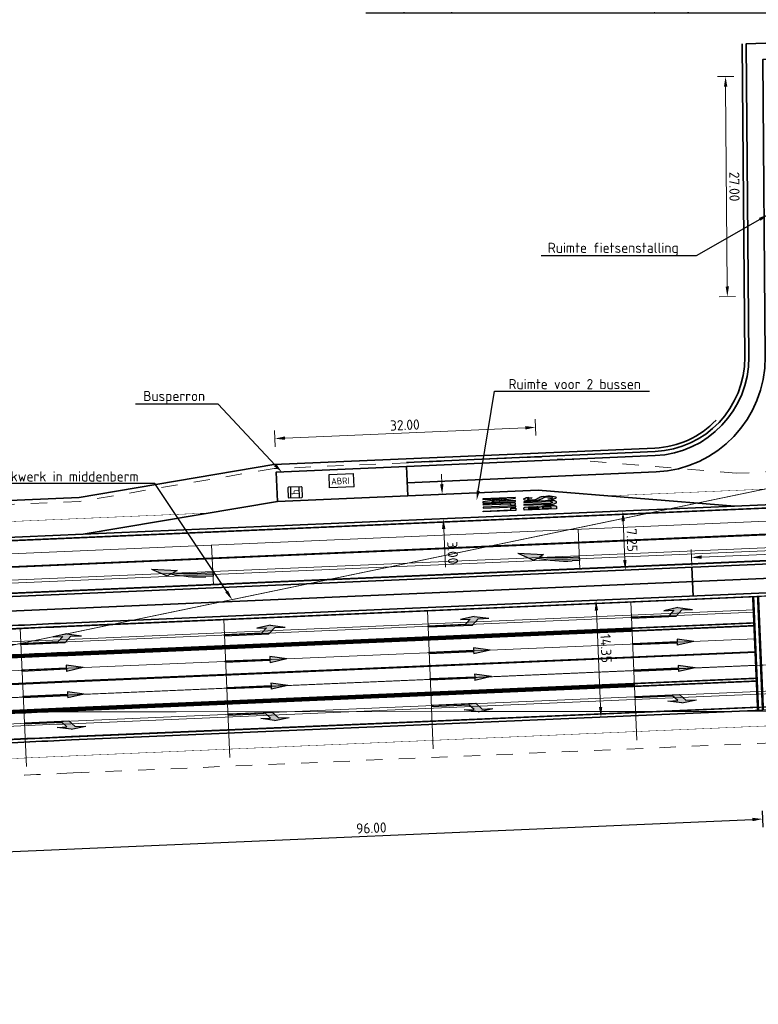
# Model space of a CAD drawing. Header units: metres. Extents: x 170926 to 172327, y 405849 to 407908.
# Tile 5 of 19: x 171292 to 171383, y 406568 to 406689. Entities that reach past the tile are written whole.
import ezdxf
from ezdxf import colors
from ezdxf.entities.mleader import LeaderData, LeaderLine
from ezdxf.enums import TextEntityAlignment as Align
from ezdxf.math import Vec2, Vec3

# ---------------------------------------------------------------- set-up
doc = ezdxf.new("R2010")
doc.units = ezdxf.units.M
for name, pattern in [('VW-1-3_STREEP', [4, 1, -3]), ('VW-3-3_STREEP', [6, 3, -3]), ('VW-3-9_STREEP', [12, 3, -9]), ('XX-HIDDEN', [4, 2, -2])]:
    doc.linetypes.add(name, pattern=pattern)
doc.layers.get('Defpoints').update_dxf_attribs({"color": 211, "lineweight": 25})
for name, color, linetype, lineweight in [('N-WE-GR-HAAG-G', 90, 'GR-HAAG1', 35), ('N-WE-IE-MEUBILAIR_WEGMEUBILAIR-S-500', 7, 'Continuous', 25), ('N-WE-IE-TERREINAFSCHEIDING_KUNSTMATIG_RASTERHEKWERK-G', 20, 'IE-TERREINAFSCHEIDING-KUNSTMATIG-OPEN', 35), ('N-WE-KW-KUNSTWERK_GELUIDSWERING-G', 7, 'KW-SCHERM', 35), ('N-WE-VH-KANTVERHARDING-G', 210, 'Continuous', 35), ('N-WE-VH-VERHARDING_HALFVERHARDING-G', 34, 'XX-HIDDEN', 35), ('N-WE-VW-HALTEPAAL-S-500', 7, 'Continuous', 25), ('N-WE-VW-MARKERING_DWARS_STOPSTREEP_030-G', 7, 'Continuous', 25), ('N-WE-VW-MARKERING_LANGS_STREEP_13_015-G', 7, 'VW-1-3_STREEP', 13), ('N-WE-VW-MARKERING_LANGS_STREEP_13_45-G', 7, 'VW-1-3_STREEP', 50), ('N-WE-VW-MARKERING_LANGS_STREEP_33_15-G', 7, 'VW-3-3_STREEP', 13), ('N-WE-VW-MARKERING_LANGS_STREEP_39_15-G', 7, 'VW-3-9_STREEP', 13), ('N-WE-VW-MARKERING_LANGS_STREEP_DOORGETROKKEN_15-G', 7, 'Continuous', 13), ('N-WE-VW-MARKERING_PIJL-S-500', 7, 'Continuous', 25), ('N-WE-VW-MARKERING_SYMBOOL-S-500', 7, 'Continuous', 25), ('N-WE-VW-OPRIJZICHT-G', 10, 'XX-HIDDEN', 13), ('X-XX-AL-M-500', 7, 'Continuous', 18), ('X-XX-AL-T25-500', 7, 'Continuous', 25)]:
    doc.layers.add(name, color=color, linetype=linetype, lineweight=lineweight)
doc.layers.add('N-WE-VW-OBSTAKELVRIJEZONE-G', color=140, linetype='XX-HIDDEN', lineweight=18, plot=False)
doc.layers.add('X-XX-AL-HULPLIJN-G', color=7, linetype='Continuous', lineweight=18, plot=False)
doc.styles.add('NLCS-ISO', font='NLCS-ISO.ttf')
doc.styles.add('NLCS-ISO-M500-T25', font='NLCS-ISO.ttf', dxfattribs={"height": 1.25})
doc.linetypes.add('GR-HAAG1', pattern='A,6,[176,NLCS.shx,S=0.125,R=0,X=0,Y=0],-2', length=8)
doc.linetypes.add('IE-TERREINAFSCHEIDING-KUNSTMATIG-OPEN', pattern='A,7,-1.5,[67,NLCS.shx,S=0.75,R=0,X=0,Y=0],-1.5', length=10)
doc.linetypes.add('KW-SCHERM', pattern='A,8,-2,[18,Afdeling.shx,S=1,R=0,X=0,Y=0],-2', length=12)
doc.dimstyles.new('NLCS-M500-T25-PIJL_L2_H1', dxfattribs={"dimscale": 0.5, "dimtxt": 2.5, "dimasz": 2.5, "dimexe": 2, "dimexo": 2, "dimgap": 0.7, "dimtad": 1, "dimzin": 0, "dimdsep": 46, "dimtxsty": 'NLCS-ISO-M500-T25', "dimcen": 0, "dimdle": 2, "dimclrd": 256, "dimclre": 256, "dimclrt": 256, "dimadec": 1, "dimazin": 0, "dimtfac": 1, "dimtdec": 3, "dimtofl": 0, "dimtmove": 0, "dimatfit": 3, "dimfxl": 2, "dimfxlon": 1, "dimtfillclr": 256, "dimtolj": 1, "dimtzin": 0, "dimlwd": -1, "dimlwe": -1, "dimarcsym": 0})

# ---------------------------------------------------------------- blocks, each defined once
blk = doc.blocks.new('*D1802')
at = {"layer": 'Defpoints', "transparency": 16777216}
for p, q in [((171383.09, 406592.05), (171383.17, 406590.06)), ((171288.47, 406586.97), (171381.88, 406591)), ((171287.18, 406587.92), (171287.26, 406585.92))]:
    blk.add_line(p, q, dxfattribs=at)
at = {"layer": 'Defpoints', "color": 0, "transparency": 16777216}
for p in [(171382.55, 406604.39), (171286.64, 406600.25), (171383.13, 406591.06)]:
    blk.add_point(p, dxfattribs=at)
at = {"layer": 'Defpoints', "transparency": 16777216}
for points in [[(171381.87, 406591.21), (171381.89, 406590.79), (171383.13, 406591.06)], [(171288.46, 406587.18), (171288.48, 406586.77), (171287.22, 406586.92)]]:
    blk.add_solid(points, dxfattribs=at)
at = {"layer": 'Defpoints', "transparency": 16777216, "insert": (171335.13, 406589.96), "char_height": 1.25, "attachment_point": 5, "rotation": 2.4692, "style": 'NLCS-ISO-M500-T25'}
blk.add_mtext('\\A1;96.00', dxfattribs=at)
blk = doc.blocks.new('*D1800')
at = {"layer": 'Defpoints', "color": 0, "transparency": 16777216}
for p in [(171355.26, 406639.11), (171355.6, 406631.4), (171323.63, 406630.02)]:
    blk.add_point(p, dxfattribs=at)
at = {"layer": 'X-XX-AL-M-500', "transparency": 16777216}
for p, q in [((171355.31, 406638.11), (171355.22, 406640.11)), ((171324.54, 406637.79), (171354.02, 406639.06)), ((171323.34, 406636.74), (171323.25, 406638.73))]:
    blk.add_line(p, q, dxfattribs=at)
for points in [[(171354.01, 406639.27), (171354.02, 406638.85), (171355.26, 406639.11)], [(171324.53, 406638), (171324.55, 406637.58), (171323.29, 406637.73)]]:
    blk.add_solid(points, dxfattribs=at)
at = {"layer": 'X-XX-AL-M-500', "transparency": 16777216, "insert": (171339.24, 406639.4), "char_height": 1.25, "attachment_point": 5, "rotation": 2.4689, "style": 'NLCS-ISO-M500-T25'}
blk.add_mtext('\\A1;32.00', dxfattribs=at)
blk = doc.blocks.new('SVW-HALTEPAAL-SO')
for p, q in [((-1.29, 1.06), (1.29, 1.06)), ((-1.29, -1.06), (1.29, -1.06))]:
    blk.add_line(p, q)
blk.add_lwpolyline([(-1.09, -1.76), (1.09, -1.76, 0.414214), (1.29, -1.56), (1.29, 1.56, 0.414214), (1.09, 1.76), (-1.09, 1.76, 0.414214), (-1.29, 1.56), (-1.29, -1.56, 0.414214)], format="xyb", close=True)
at = {"lineweight": 18, "style": 'NLCS-ISO'}
blk.add_text('h', height=1.8, dxfattribs=at).set_placement((0.02, 0.01), align=Align.MIDDLE_CENTER)
blk = doc.blocks.new('*D1796')
at = {"layer": 'Defpoints', "color": 0, "transparency": 16777216}
for p in [(171401.6, 406582.81), (171301.87, 406575.5)]:
    blk.add_point(p, dxfattribs=at)
at = {"layer": 'X-XX-AL-M-500', "transparency": 16777216}
blk.add_line((171392.3, 406582.13), (171400.36, 406582.72), dxfattribs=at)
blk.add_solid([(171400.34, 406582.93), (171400.37, 406582.51), (171401.6, 406582.81)], dxfattribs=at)
at = {"layer": 'X-XX-AL-M-500', "transparency": 16777216, "insert": (171395.64, 406583.35), "char_height": 1.25, "attachment_point": 5, "rotation": 4.1933, "style": 'NLCS-ISO-M500-T25'}
blk.add_mtext('\\A1;R=100.00', dxfattribs=at)
blk = doc.blocks.new('*D1793')
at = {"layer": 'Defpoints', "color": 0, "transparency": 16777216}
for p in [(171383.16, 406682.18), (171378.8, 406655.15), (171383.38, 406655.18)]:
    blk.add_point(p, dxfattribs=at)
at = {"layer": 'X-XX-AL-M-500', "transparency": 16777216}
for p, q in [((171379.58, 406682.15), (171377.58, 406682.14)), ((171378.59, 406680.9), (171378.79, 406656.4)), ((171379.8, 406655.15), (171377.8, 406655.14))]:
    blk.add_line(p, q, dxfattribs=at)
for points in [[(171378.8, 406680.9), (171378.38, 406680.89), (171378.58, 406682.15)], [(171379, 406656.4), (171378.59, 406656.39), (171378.8, 406655.15)]]:
    blk.add_solid(points, dxfattribs=at)
at = {"layer": 'X-XX-AL-M-500', "transparency": 16777216, "insert": (171379.67, 406668.65), "char_height": 1.25, "attachment_point": 5, "rotation": 270.4694, "style": 'NLCS-ISO-M500-T25'}
blk.add_mtext('\\A1;27.00', dxfattribs=at)
blk = doc.blocks.new('N-SVW-MARKERING_PIJL_VERDRIJF_RE_7.5')
at = {"linetype": 'Continuous'}
blk.add_hatch(color=256, dxfattribs=at).paths.add_polyline_path([(7.5, -0.99), (5.63, -0.07), (5.15, -0.31, 0.06388), (0.9, 0.22), (0, 0.22), (0, -0.23), (1.44, -0.23, -0.028877), (4.9, -0.42), (4.38, -0.69)])
for p, q in [((0, 0.22), (0.9, 0.22)), ((0, -0.23), (0, 0.22)), ((1.44, -0.23), (0, -0.23)), ((4.38, -0.69), (4.9, -0.42)), ((7.5, -0.99), (4.38, -0.69)), ((5.63, -0.07), (5.15, -0.31)), ((7.5, -0.99), (5.63, -0.07))]:
    blk.add_line(p, q, dxfattribs=at)
for centre, radius, start, end in [((0.96, -16.6), 16.83, 75.5814, 90.2017), ((1.44, -30.25), 30.03, 83.3837, 89.9999)]:
    blk.add_arc(centre, radius, start, end, dxfattribs=at)
blk = doc.blocks.new('N-SVW-MARKERING_SYMBOOL_LIJNBUS_4.0')
h = blk.add_hatch(color=256)
h.dxf.hatch_style = 1
h.paths.add_polyline_path([(-0.5, 1.1), (-0.71, 1.1), (-0.71, 4.5), (-0.81, 4.5), (-0.81, 0.5), (-0.5, 0.5)])
h = blk.add_hatch(color=256)
h.dxf.hatch_style = 1
h.paths.add_polyline_path([(-0.34, 0.5), (-0.24, 0.5), (-0.24, 4.5), (-0.34, 4.5)])
h = blk.add_hatch(color=256)
h.dxf.hatch_style = 1
h.paths.add_polyline_path([(0.14, 0.9), (0.15, 1.09), (0.15, 1.2), (0.15, 4.5), (0.05, 4.5), (0.05, 1.2, -0.693994), (-0.08, 1.15), (-0.12, 0.75), (-0.06, 0.57), (-0.03, 0.52), (0, 0.5), (0.03, 0.5), (0.06, 0.52), (0.1, 0.56)])
h = blk.add_hatch(color=256)
h.dxf.hatch_style = 1
h.paths.add_polyline_path([(0.32, 0.5), (0.42, 0.5), (0.42, 3.4), (0.71, 0.5), (0.81, 0.5), (0.81, 4.5), (0.71, 4.5), (0.71, 1.6), (0.42, 4.5), (0.32, 4.5)])
h = blk.add_hatch(color=256)
h.dxf.hatch_style = 1
h.paths.add_polyline_path([(-0.46, -0.6), (-0.53, -0.5), (-0.81, -0.5), (-0.81, -4.5), (-0.54, -4.5), (-0.46, -4.4), (-0.42, -4.3), (-0.39, -4.2), (-0.37, -4.1), (-0.36, -3.07), (-0.4, -2.82), (-0.48, -2.48), (-0.46, -2.28), (-0.44, -2.18), (-0.42, -2.08), (-0.42, -1.18), (-0.44, -1.08)])
h.paths.add_polyline_path([(-0.56, -1.1), (-0.54, -1.19), (-0.54, -2.07), (-0.56, -2.16), (-0.57, -2.26), (-0.58, -2.3), (-0.71, -2.3), (-0.71, -1.1)], flags=16)
h.paths.add_polyline_path([(-0.54, -2.8), (-0.52, -2.85), (-0.48, -3.07), (-0.49, -3.6), (-0.5, -3.68), (-0.54, -3.78), (-0.55, -3.8), (-0.71, -3.8), (-0.71, -2.8)], flags=16)
h = blk.add_hatch(color=256)
h.dxf.hatch_style = 1
h.paths.add_polyline_path([(-0.11, -0.5), (-0.21, -0.5), (-0.21, -4.1, 0.185168), (-0.06, -4.5, 0.445624), (0.07, -4.5, 0.185168), (0.22, -4.1), (0.22, -0.5), (0.12, -0.5), (0.12, -3.76, -0.170376), (0.05, -3.98, -0.557375), (-0.04, -3.98, -0.168784), (-0.11, -3.76)])
h = blk.add_hatch(color=256)
h.dxf.hatch_style = 1
edge = h.paths.add_edge_path()
edge.add_ellipse((0.16, -1.54), major_axis=(0, 1.46), ratio=0.4, start_angle=-74.7198, end_angle=-48.0378)
edge.add_ellipse((0.54, -0.71), major_axis=(0, 0.207), ratio=0.4, start_angle=-48.0378, end_angle=48.0378)
edge.add_ellipse((0.91, -1.54), major_axis=(0, 1.46), ratio=0.4, start_angle=48.0378, end_angle=90)
edge.add_line((0.32, -1.54), (0.31, -1.79))
edge.add_line((0.31, -1.79), (0.33, -2.06))
edge.add_ellipse((0.71, -1.89), major_axis=(0, 0.972), ratio=0.4, start_angle=100.5576, end_angle=137.732)
edge.add_line((0.45, -2.6), (0.56, -2.89))
edge.add_ellipse((0.43, -3.41), major_axis=(0, 0.614), ratio=0.4, start_angle=262.1559, end_angle=327.8632, ccw=False)
edge.add_ellipse((0.34, -3.48), major_axis=(0, 0.835), ratio=0.4, start_angle=231.5014, end_angle=269.0056, ccw=False)
edge.add_ellipse((0.56, -3.94), major_axis=(0, 0.121), ratio=0.4, start_angle=121.7316, end_angle=238.2684, ccw=False)
edge.add_ellipse((0.78, -3.48), major_axis=(0, 0.835), ratio=0.4, start_angle=90.1772, end_angle=128.4986, ccw=False)
edge.add_line((0.45, -3.49), (0.37, -3.87))
edge.add_ellipse((0.93, -3.49), major_axis=(0, 1.46), ratio=0.4, start_angle=105.2802, end_angle=131.9622)
edge.add_ellipse((0.56, -4.32), major_axis=(0, 0.207), ratio=0.4, start_angle=131.9622, end_angle=228.0378)
edge.add_ellipse((0.18, -3.49), major_axis=(0, 1.46), ratio=0.4, start_angle=228.0378, end_angle=270)
edge.add_line((0.77, -3.49), (0.78, -3.24))
edge.add_line((0.78, -3.24), (0.76, -2.97))
edge.add_ellipse((0.38, -3.14), major_axis=(0, 0.972), ratio=0.4, start_angle=-79.4424, end_angle=-42.268)
edge.add_line((0.64, -2.43), (0.53, -2.14))
edge.add_ellipse((0.66, -1.62), major_axis=(0, 0.614), ratio=0.4, start_angle=82.1559, end_angle=147.8632, ccw=False)
edge.add_ellipse((0.75, -1.55), major_axis=(0, 0.835), ratio=0.4, start_angle=51.5014, end_angle=89.0056, ccw=False)
edge.add_ellipse((0.53, -1.09), major_axis=(0, 0.121), ratio=0.4, start_angle=-58.2684, end_angle=58.2684, ccw=False)
edge.add_ellipse((0.31, -1.55), major_axis=(0, 0.835), ratio=0.4, start_angle=-89.8228, end_angle=-51.5014, ccw=False)
edge.add_line((0.64, -1.54), (0.73, -1.16))
for p, q in [((0.73, -1.16), (0.64, -1.54)), ((0.31, -1.79), (0.32, -1.54)), ((0.33, -2.06), (0.31, -1.79)), ((0.64, -2.43), (0.53, -2.14)), ((0.37, -3.87), (0.45, -3.49)), ((0.76, -2.97), (0.78, -3.24)), ((0.78, -3.24), (0.77, -3.49))]:
    blk.add_line(p, q)
at = {"flags": 128}
for points in [[(-0.81, 0.5), (-0.81, 4.5), (-0.71, 4.5), (-0.71, 1.1), (-0.5, 1.1), (-0.5, 0.5)], [(-0.34, 0.5), (-0.24, 0.5), (-0.24, 4.5), (-0.34, 4.5)], [(0.71, 1.6), (0.42, 4.5), (0.32, 4.5), (0.32, 0.5), (0.42, 0.5), (0.42, 3.4), (0.71, 0.5), (0.81, 0.5), (0.81, 4.5), (0.71, 4.5)], [(-0.81, -4.5), (-0.81, -0.5), (-0.53, -0.5), (-0.46, -0.6), (-0.44, -1.08), (-0.42, -1.18), (-0.42, -2.08), (-0.44, -2.18), (-0.46, -2.28), (-0.48, -2.48), (-0.4, -2.82), (-0.36, -3.07), (-0.37, -4.1), (-0.39, -4.2), (-0.42, -4.3), (-0.46, -4.4), (-0.54, -4.5), (-0.54, -4.5), (-0.81, -4.5)], [(-0.56, -1.1), (-0.54, -1.19), (-0.54, -2.07), (-0.56, -2.16), (-0.57, -2.26), (-0.58, -2.3), (-0.71, -2.3), (-0.71, -1.1)], [(-0.54, -2.8), (-0.52, -2.85), (-0.48, -3.07), (-0.49, -3.6), (-0.5, -3.68), (-0.54, -3.78), (-0.55, -3.8), (-0.71, -3.8), (-0.71, -2.8)]]:
    blk.add_lwpolyline(points, close=True, dxfattribs=at)
for points in [[(-0.08, 1.15), (-0.12, 0.75), (-0.06, 0.57), (-0.03, 0.52), (0, 0.5), (0.03, 0.5), (0.06, 0.52), (0.1, 0.56), (0.14, 0.9), (0.15, 1.09), (0.15, 1.2), (0.15, 4.5), (0.05, 4.5), (0.05, 1.2, -0.685922)], [(0.07, -4.5, 0.185168), (0.22, -4.1), (0.22, -0.5), (0.12, -0.5), (0.12, -3.76, -0.168784), (0.05, -3.98, -0.557375), (-0.04, -3.98, -0.168784), (-0.11, -3.76), (-0.11, -0.5), (-0.21, -0.5), (-0.21, -4.1, 0.185168), (-0.06, -4.5, 0.445624)]]:
    blk.add_lwpolyline(points, format="xyb", close=True, dxfattribs=at)
blk.add_lwpolyline([(0.45, -2.6), (0.56, -2.89)], dxfattribs=at)
for centre, major_axis, start_param, end_param in [((0.91, -1.54), (0, 1.46), 0.838418, 1.570796), ((0.75, -1.55), (0, 0.835), 0.898869, 1.567703), ((0.54, -0.71), (0, 0.207), -0.838418, 0.838418), ((0.53, -1.09), (0, 0.121), -1.016975, 1.016975), ((0.31, -1.55), (0, 0.835), -1.567703, -0.898869), ((0.16, -1.54), (0, 1.46), -1.304106, -0.838418), ((0.71, -1.89), (0, 0.972), 1.755061, 2.403876), ((0.66, -1.62), (0, 0.614), 1.433891, 2.580699), ((0.78, -3.48), (0, 0.835), 1.57389, 2.242724), ((0.43, -3.41), (0, 0.614), 4.575484, 5.722292), ((0.34, -3.48), (0, 0.835), 4.040462, 4.709296), ((0.18, -3.49), (0, 1.46), 3.980011, 4.712389), ((0.38, -3.14), (0, 0.972), -1.386532, -0.737717), ((0.93, -3.49), (0, 1.46), 1.837486, 2.303175), ((0.56, -4.32), (0, 0.207), 2.303175, 3.980011), ((0.56, -3.94), (0, 0.121), 2.124617, 4.158568)]:
    blk.add_ellipse(centre, major_axis=major_axis, ratio=0.4, start_param=start_param, end_param=end_param)
blk = doc.blocks.new('*D1789')
at = {"layer": 'Defpoints', "color": 0, "transparency": 16777216}
for p in [(171365.97, 406628.85), (171366.29, 406621.6), (171366.29, 406621.6)]:
    blk.add_point(p, dxfattribs=at)
at = {"layer": 'X-XX-AL-M-500', "transparency": 16777216}
for p, q in [((171365.97, 406628.85), (171364.97, 406628.8)), ((171366.03, 406627.6), (171366.23, 406622.85)), ((171366.29, 406621.6), (171365.29, 406621.56))]:
    blk.add_line(p, q, dxfattribs=at)
for points in [[(171366.24, 406627.61), (171365.82, 406627.59), (171365.97, 406628.85)], [(171366.44, 406622.86), (171366.02, 406622.84), (171366.29, 406621.6)]]:
    blk.add_solid(points, dxfattribs=at)
at = {"layer": 'X-XX-AL-M-500', "transparency": 16777216, "insert": (171367.1, 406625.27), "char_height": 1.25, "attachment_point": 5, "rotation": 272.4689, "style": 'NLCS-ISO-M500-T25'}
blk.add_mtext('\\A1;7.25', dxfattribs=at)
blk = doc.blocks.new('*D1788')
at = {"layer": 'Defpoints', "color": 0, "transparency": 16777216}
for p in [(171366.44, 406618.06), (171363.3, 406603.56), (171367.06, 406603.72)]:
    blk.add_point(p, dxfattribs=at)
at = {"layer": 'X-XX-AL-M-500', "transparency": 16777216}
for p, q in [((171363.69, 406617.94), (171361.69, 406617.85)), ((171362.74, 406616.65), (171363.25, 406604.81)), ((171364.3, 406603.6), (171362.31, 406603.51))]:
    blk.add_line(p, q, dxfattribs=at)
for points in [[(171362.95, 406616.65), (171362.53, 406616.64), (171362.69, 406617.89)], [(171363.46, 406604.82), (171363.04, 406604.8), (171363.3, 406603.56)]]:
    blk.add_solid(points, dxfattribs=at)
at = {"layer": 'X-XX-AL-M-500', "transparency": 16777216, "insert": (171363.92, 406611.99), "char_height": 1.25, "attachment_point": 5, "rotation": 272.4689, "style": 'NLCS-ISO-M500-T25'}
blk.add_mtext('\\A1;14.35', dxfattribs=at)
blk = doc.blocks.new('*D1787')
at = {"layer": 'Defpoints', "color": 0, "transparency": 16777216}
for p in [(171343.82, 406630.89), (171343.95, 406627.9), (171343.95, 406627.9)]:
    blk.add_point(p, dxfattribs=at)
at = {"layer": 'X-XX-AL-M-500', "transparency": 16777216}
for p, q in [((171343.77, 406632.14), (171343.72, 406633.39)), ((171343.82, 406630.89), (171342.83, 406630.85)), ((171343.95, 406627.9), (171342.95, 406627.85)), ((171344.01, 406626.65), (171344.21, 406621.95))]:
    blk.add_line(p, q, dxfattribs=at)
for points in [[(171343.98, 406632.15), (171343.56, 406632.13), (171343.82, 406630.89)], [(171344.22, 406626.66), (171343.8, 406626.64), (171343.95, 406627.9)]]:
    blk.add_solid(points, dxfattribs=at)
at = {"layer": 'X-XX-AL-M-500', "transparency": 16777216, "insert": (171345.11, 406623.72), "char_height": 1.25, "attachment_point": 5, "rotation": 272.4689, "style": 'NLCS-ISO-M500-T25'}
blk.add_mtext('\\A1;3.00', dxfattribs=at)
blk = doc.blocks.new('*D1786')
at = {"layer": 'Defpoints', "color": 0, "transparency": 16777216}
for p in [(171374.4, 406623.14), (171399.53, 406620.81), (171374.55, 406619.73)]:
    blk.add_point(p, dxfattribs=at)
at = {"layer": 'X-XX-AL-M-500', "transparency": 16777216}
for p, q in [((171399.42, 406623.22), (171399.34, 406625.22)), ((171374.44, 406622.15), (171374.36, 406624.14)), ((171398.13, 406624.17), (171375.65, 406623.2))]:
    blk.add_line(p, q, dxfattribs=at)
for points in [[(171398.12, 406624.38), (171398.14, 406623.96), (171399.38, 406624.22)], [(171375.64, 406623.41), (171375.66, 406622.99), (171374.4, 406623.14)]]:
    blk.add_solid(points, dxfattribs=at)
at = {"layer": 'X-XX-AL-M-500', "transparency": 16777216, "insert": (171386.85, 406624.66), "char_height": 1.25, "attachment_point": 5, "rotation": 2.4689, "style": 'NLCS-ISO-M500-T25'}
blk.add_mtext('\\A1;25.00', dxfattribs=at)
blk = doc.blocks.new('N-SVW-MARKERING_PIJL_RD_7.5')
blk.add_hatch(color=256).paths.add_polyline_path([(5.45, 0.375), (5.45, 0.075), (0, 0.075), (0, -0.075), (5.45, -0.075), (5.45, -0.375), (7.5, 0)])
for p, q in [((0, 0.075), (5.45, 0.075)), ((0, -0.075), (0, 0.075)), ((5.45, 0.375), (5.45, 0.075)), ((7.5, 0), (5.45, 0.375)), ((7.5, 0), (5.45, -0.375)), ((0, -0.075), (5.45, -0.075)), ((5.45, -0.075), (5.45, -0.375))]:
    blk.add_line(p, q)
blk = doc.blocks.new('N-SVW-MARKERING_PIJL_RA_7.5')
blk.add_hatch(color=256).paths.add_polyline_path([(5.2, -0.68), (4, -0.68), (5.7, -0.98), (7.5, -0.68), (6.2, -0.68), (5.45, 0.07), (0, 0.07), (0, -0.08), (4.6, -0.08)])
for p, q in [((0, 0.07), (5.45, 0.07)), ((0, 0.07), (0, -0.08)), ((6.2, -0.68), (5.45, 0.07)), ((0, -0.08), (4.6, -0.08)), ((4, -0.68), (5.2, -0.68)), ((5.7, -0.98), (4, -0.68)), ((5.2, -0.68), (4.6, -0.08)), ((5.7, -0.98), (7.5, -0.68)), ((6.2, -0.68), (7.5, -0.68))]:
    blk.add_line(p, q)
blk = doc.blocks.new('N-SVW-MARKERING_PIJL_LA_7.5')
blk.add_hatch(color=256).paths.add_polyline_path([(4, 0.67), (5.2, 0.67), (4.6, 0.07), (0, 0.07), (0, -0.08), (5.45, -0.08), (6.2, 0.67), (7.5, 0.67), (5.7, 0.97)])
for p, q in [((0, 0.07), (4.6, 0.07)), ((0, -0.08), (0, 0.07)), ((5.7, 0.97), (4, 0.67)), ((4, 0.67), (5.2, 0.67)), ((5.2, 0.67), (4.6, 0.07)), ((6.2, 0.67), (5.45, -0.08)), ((5.7, 0.97), (7.5, 0.67)), ((6.2, 0.67), (7.5, 0.67)), ((0, -0.08), (5.45, -0.08))]:
    blk.add_line(p, q)

msp = doc.modelspace()

# ---------------------------------------------------------------- linework, layer by layer
at = {"layer": 'N-WE-GR-HAAG-G', "flags": 128}
msp.add_lwpolyline([(171380.63, 406686.18), (171380.94, 406647.73, -0.4039941), (171369.936, 406636.148), (171339.435, 406634.808)], format="xyb", dxfattribs=at)
at = {"layer": 'N-WE-IE-MEUBILAIR_WEGMEUBILAIR-S-500'}
for p, q in [((171329.943, 406633.342), (171332.94, 406633.471)), ((171330.014, 406631.694), (171329.943, 406633.342)), ((171333.011, 406631.823), (171332.94, 406633.471)), ((171333.011, 406631.823), (171330.014, 406631.694))]:
    msp.add_line(p, q, dxfattribs=at)
at = {"layer": 'N-WE-IE-TERREINAFSCHEIDING_KUNSTMATIG_RASTERHEKWERK-G', "flags": 128}
msp.add_lwpolyline([(171392.664, 406620.963), (171285.865, 406616.358)], dxfattribs=at)
at = {"layer": 'N-WE-KW-KUNSTWERK_GELUIDSWERING-G', "transparency": 33554687, "flags": 128}
msp.add_lwpolyline([(171377.416, 406639.986, -0.194366), (171369.915, 406636.573), (171323.148, 406634.556), (171299.299, 406630.525), (171273.512, 406629.413, 0.0396485), (171209.874, 406621.588), (171163.128, 406612.035)], format="xyb", dxfattribs=at)
at = {"layer": 'N-WE-VH-KANTVERHARDING-G'}
for points in [[(171339.457, 406634.309), (171369.957, 406635.649, 0.4039941), (171381.44, 406647.734), (171381.13, 406686.184), (171387.129, 406686.362)], [(171339.543, 406632.31), (171370.055, 406633.651, 0.403756), (171383.44, 406647.751), (171383.145, 406684.243), (171387.188, 406684.363)], [(171397.777, 406645.052, -0.4107231), (171383.43, 406629.598), (171299.778, 406625.992)], [(171379.704, 406629.438), (171355.597, 406631.401), (171323.627, 406630.023), (171299.778, 406625.992), (171273.708, 406624.868, 0.0396485), (171210.785, 406617.13), (171152.423, 406605.203, -0.029053), (171083.514, 406595.245), (170926.575, 406581.806)], [(171392.588, 406622.737), (171274.021, 406617.624, 0.0328875), (171222.667, 406612.013), (171217.344, 406611.586), (171212.02, 406611.086), (171186.829, 406608.509), (171153.154, 406601.627, -0.009744), (171130.032, 406597.368)], [(171130.279, 406595.385), (171155.173, 406597.517), (171190.734, 406604.175), (171213.122, 406606.092, -0.0046755), (171250.544, 406608.945), (171268.223, 406611.826), (171285.943, 406614.55, -0.0014687), (171297.742, 406615.094), (171395.855, 406619.324)], [(170927.215, 406574.333), (171213.74, 406598.869, -0.0046755), (171251.028, 406601.711), (171268.843, 406601.043), (171286.635, 406600.217, -0.00147), (171298.36, 406600.757), (171385.062, 406604.495, -0.3787811), (171400.504, 406591.981, -0.0384048), (171401.864, 406576.703), (171402.36, 406535.435)]]:
    msp.add_lwpolyline(points, format="xyb", dxfattribs=at)
for points in [[(171339.612, 406630.712), (171339.457, 406634.309), (171323.472, 406633.619), (171323.627, 406630.023)], [(171374.453, 406621.955), (171374.606, 406618.408)]]:
    msp.add_lwpolyline(points, dxfattribs=at)
at = {"layer": 'N-WE-VH-VERHARDING_HALFVERHARDING-G', "const_width": 0.05, "flags": 128}
msp.add_lwpolyline([(171390.706, 406631.847), (171364.132, 406630.706)], dxfattribs=at)
for points in [[(171315.256, 406628.608), (171299.573, 406627.935), (171273.624, 406626.816, 0.0396485), (171210.394, 406619.041), (171152.033, 406607.113, -0.029053), (171083.348, 406597.188), (170926.409, 406583.749)], [(170927.382, 406572.391), (171213.906, 406596.926, -0.0046627), (171251.056, 406599.758), (171268.761, 406599.095), (171286.638, 406598.265, -0.0014817), (171298.444, 406598.809), (171392.535, 406602.866)]]:
    msp.add_lwpolyline(points, format="xyb", dxfattribs=at)
at = {"layer": 'N-WE-VW-MARKERING_DWARS_STOPSTREEP_030-G', "transparency": 33554687, "const_width": 0.3, "flags": 128}
for points in [[(171381.966, 406618.35), (171382.568, 406604.388)], [(171382.565, 406618.376), (171383.167, 406604.414)]]:
    msp.add_lwpolyline(points, dxfattribs=at)
at = {"layer": 'N-WE-VW-MARKERING_LANGS_STREEP_13_015-G', "ltscale": 2, "const_width": 0.15, "flags": 128}
msp.add_lwpolyline([(171158.681, 406597.792), (171213.431, 406602.481, -0.0105833), (171298.051, 406607.925), (171382.259, 406611.556)], format="xyb", dxfattribs=at)
at = {"layer": 'N-WE-VW-MARKERING_LANGS_STREEP_13_45-G', "ltscale": 2, "const_width": 0.45, "flags": 128}
for points in [[(171252.144, 406608.825, -0.0057097), (171297.904, 406611.322), (171367.126, 406614.307)], [(171252.469, 406602.032, -0.0057251), (171298.197, 406604.529), (171367.419, 406607.513)]]:
    msp.add_lwpolyline(points, format="xyb", dxfattribs=at)
at = {"layer": 'N-WE-VW-MARKERING_LANGS_STREEP_33_15-G', "ltscale": 2, "const_width": 0.15, "flags": 128}
msp.add_lwpolyline([(171398.152, 406645.064, -0.4107233), (171383.447, 406629.224), (171299.818, 406625.618), (171273.725, 406624.493, 0.0396485), (171210.86, 406616.763), (171152.498, 406604.835, -0.029053), (171083.546, 406594.871), (170926.607, 406581.432)], format="xyb", dxfattribs=at)
at = {"layer": 'N-WE-VW-MARKERING_LANGS_STREEP_33_15-G', "ltscale": 2, "flags": 128}
msp.add_lwpolyline([(170927.183, 406574.707, 0.15, 0.15, 0), (171213.708, 406599.242, 0.15, 0.15, -0.0046779), (171251.022, 406602.086, 0.15, 0.15, 0), (171268.858, 406601.418, 0.15, 0.15, 0), (171286.635, 406600.592, 0.15, 0.15, -0.0014678), (171298.344, 406601.132, 0.15, 0.15, 0), (171322.114, 406602.157, 0.15, 0.15, 0), (171385.046, 406604.87, 0.15, 0.15, -0.3407844), (171400.396, 406594.055, 0, 0, 0)], format="xyseb", dxfattribs=at)
at = {"layer": 'N-WE-VW-MARKERING_LANGS_STREEP_39_15-G', "ltscale": 2, "const_width": 0.15, "flags": 128}
msp.add_lwpolyline([(171383.587, 406625.977), (171273.865, 406621.246, 0.0004639), (171273.129, 406621.214, 0.0004639)], format="xyb", dxfattribs=at)
at = {"layer": 'N-WE-VW-MARKERING_LANGS_STREEP_DOORGETROKKEN_15-G', "const_width": 0.15, "flags": 128}
msp.add_lwpolyline([(170926.936, 406577.597), (171155.223, 406597.145), (171190.785, 406603.803), (171213.154, 406605.719, -0.0046777), (171250.587, 406608.572), (171268.282, 406611.455), (171285.981, 406614.177, -0.0014663), (171297.758, 406614.719), (171395.871, 406618.95, 0.0491527), (171398.857, 406619.374, 0.7268478), (171399.051, 406621.983, 0.1081858), (171392.572, 406623.111), (171278.521, 406618.194)], format="xyb", dxfattribs=at)
for points in [[(171367.12, 406614.457), (171382.106, 406615.103)], [(171367.133, 406614.157), (171382.119, 406614.803)], [(171367.413, 406607.663), (171382.399, 406608.309)], [(171367.425, 406607.363), (171382.412, 406608.01)]]:
    msp.add_lwpolyline(points, dxfattribs=at)
at = {"layer": 'N-WE-VW-OBSTAKELVRIJEZONE-G'}
for points in [[(171379.903, 406633.485), (171355.674, 406635.458), (171323.2, 406634.058), (171299.352, 406630.027), (171273.534, 406628.914, 0.0396485), (171209.974, 406621.098), (171151.612, 406609.171, -0.029053), (171083.168, 406599.28), (170926.23, 406585.841)], [(170927.561, 406570.298), (171214.086, 406594.834, -0.004649), (171251.087, 406597.656), (171268.673, 406596.997), (171286.64, 406596.162, -0.0014943), (171298.534, 406596.711), (171391.26, 406600.709)]]:
    msp.add_lwpolyline(points, format="xyb", dxfattribs=at)
msp.add_lwpolyline([(171393.48, 406634.068), (171379.903, 406633.485)], dxfattribs=at)
at = {"layer": 'N-WE-VW-OPRIJZICHT-G', "const_width": 0.1, "flags": 128}
for points in [[(171403.096, 406610.803), (171298.122, 406606.277, 0.0062366), (171248.268, 406603.504), (171402.035, 406635.405)], [(171413.538, 406611.253), (171413.838, 406604.285), (171258.699, 406604.188, -0.0049309), (171298.122, 406606.277)]]:
    msp.add_lwpolyline(points, format="xyb", close=True, dxfattribs=at)
at = {"layer": 'X-XX-AL-HULPLIJN-G'}
for points in [[(171413.844, 406630.459), (171273.728, 406624.418, 0.0396485), (171210.875, 406616.69), (171152.513, 406604.762, -0.029053), (171083.552, 406594.797), (170926.614, 406581.358)], [(171431.847, 406629.684), (171273.795, 406622.869, 0.0396485), (171211.185, 406615.171), (171152.823, 406603.243, -0.029053), (171083.685, 406593.252), (170926.746, 406579.813)], [(171431.914, 406628.136), (171273.861, 406621.321, 0.0157456), (171248.944, 406619.459, 0.0157456)], [(171431.92, 406627.986), (171273.868, 406621.171, 0.0150524), (171250.053, 406619.425, 0.0150524)], [(171285.263, 406614.066, -0.0015562), (171297.761, 406614.644), (171382.568, 406618.301)], [(171269.824, 406611.692, -0.0034902), (171297.828, 406613.096), (171382.036, 406616.726)], [(171269.841, 406611.393, -0.0034902), (171297.841, 406612.796), (171382.049, 406616.427)], [(171190.044, 406603.665), (171213.16, 406605.644, -0.0105833), (171297.914, 406611.097), (171382.122, 406614.728)], [(171254.457, 406609.202, -0.0054192), (171297.894, 406611.547), (171382.102, 406615.178)], [(171174.733, 406600.798), (171213.292, 406604.1, -0.0105833), (171297.981, 406609.549), (171382.189, 406613.18)], [(171158.674, 406597.867), (171213.424, 406602.555, -0.0105833), (171298.047, 406608), (171382.255, 406611.631)], [(171158.687, 406597.718), (171213.437, 406602.406, -0.0105833), (171298.054, 406607.851), (171382.262, 406611.481)], [(170927.045, 406576.326), (171213.569, 406600.862, -0.0105833), (171298.121, 406606.302), (171382.329, 406609.933)], [(171158.681, 406597.792), (171213.431, 406602.481, -0.0105833), (171298.051, 406607.925), (171367.273, 406610.91)], [(170927.177, 406574.782), (171213.702, 406599.317, -0.0105833), (171298.187, 406604.753), (171382.395, 406608.384)], [(171254.658, 406601.95, -0.0054527), (171298.207, 406604.304), (171382.415, 406607.935)], [(171270.268, 406601.651, -0.0035063), (171298.261, 406603.055), (171394.832, 406607.219)], [(171270.285, 406601.352, -0.0035063), (171298.274, 406602.755), (171394.845, 406606.919)], [(171285.85, 406600.629, -0.0015657), (171298.34, 406601.207), (171382.548, 406604.838)]]:
    msp.add_lwpolyline(points, format="xyb", dxfattribs=at)
at = {"layer": 'X-XX-AL-HULPLIJN-G', "flags": 128}
for points in [[(171360.709, 406621.737), (171360.499, 406626.608)], [(171315.751, 406619.799), (171315.541, 406624.669)]]:
    msp.add_lwpolyline(points, dxfattribs=at)
at = {"layer": 'X-XX-AL-HULPLIJN-G'}
for points in [[(171402.476, 406625.165), (171283.211, 406620.022)], [(171402.492, 406624.8), (171283.226, 406619.658)], [(171432.054, 406624.889), (171283.277, 406618.474)], [(171366.98, 406617.704), (171367.711, 406600.745)], [(171342.003, 406616.627), (171342.734, 406599.668)], [(171317.026, 406615.55), (171317.757, 406598.591)], [(171292.03, 406614.464), (171292.81, 406597.507)]]:
    msp.add_lwpolyline(points, dxfattribs=at)

# ---------------------------------------------------------------- block references
at = {"layer": 'N-WE-VW-HALTEPAAL-S-500', "xscale": 0.4999999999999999, "yscale": 0.4999999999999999, "zscale": 0.4999999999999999, "rotation": 91.70238502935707}
msp.add_blockref('SVW-HALTEPAAL-SO', (171325.784, 406631.138), dxfattribs=at)
at = {"layer": 'N-WE-VW-MARKERING_PIJL-S-500'}
for name, p, rotation in [('N-SVW-MARKERING_PIJL_VERDRIJF_RE_7.5', (171360.654, 406622.996), 182.4689078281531), ('N-SVW-MARKERING_PIJL_VERDRIJF_RE_7.5', (171315.696, 406621.058), 182.4689078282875), ('N-SVW-MARKERING_PIJL_LA_7.5', (171367.063, 406615.781), 2.46890782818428), ('N-SVW-MARKERING_PIJL_LA_7.5', (171342.086, 406614.704), 2.46890782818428), ('N-SVW-MARKERING_PIJL_LA_7.5', (171317.109, 406613.627), 2.46890782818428), ('N-SVW-MARKERING_PIJL_LA_7.5', (171292.119, 406612.541), 2.632328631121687), ('N-SVW-MARKERING_PIJL_RD_7.5', (171367.203, 406612.534), 2.46890782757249), ('N-SVW-MARKERING_PIJL_RD_7.5', (171317.249, 406610.38), 2.46890782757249), ('N-SVW-MARKERING_PIJL_RD_7.5', (171342.226, 406611.457), 2.46890782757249), ('N-SVW-MARKERING_PIJL_RD_7.5', (171292.268, 406609.294), 2.632328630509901), ('N-SVW-MARKERING_PIJL_RD_7.5', (171367.343, 406609.287), 2.46890782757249), ('N-SVW-MARKERING_PIJL_RD_7.5', (171342.366, 406608.21), 2.46890782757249), ('N-SVW-MARKERING_PIJL_RD_7.5', (171317.389, 406607.133), 2.46890782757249), ('N-SVW-MARKERING_PIJL_RD_7.5', (171292.417, 406606.048), 2.632328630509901), ('N-SVW-MARKERING_PIJL_RA_7.5', (171367.483, 406606.04), 2.468907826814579), ('N-SVW-MARKERING_PIJL_RA_7.5', (171342.506, 406604.963), 2.468907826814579), ('N-SVW-MARKERING_PIJL_RA_7.5', (171317.529, 406603.886), 2.468907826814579), ('N-SVW-MARKERING_PIJL_RA_7.5', (171292.566, 406602.801), 2.63232862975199)]:
    msp.add_blockref(name, p, dxfattribs=dict(at, rotation=rotation))
at = {"layer": 'N-WE-VW-MARKERING_SYMBOOL-S-500', "rotation": 92.46890782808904}
msp.add_blockref('N-SVW-MARKERING_SYMBOOL_LIJNBUS_4.0', (171353.326, 406629.738), dxfattribs=at)

# ---------------------------------------------------------------- texts
at = {"layer": 'N-WE-IE-MEUBILAIR_WEGMEUBILAIR-S-500', "style": 'NLCS-ISO'}
msp.add_text('ABRI', height=0.808, rotation=2.46686, dxfattribs=at).set_placement((171331.315, 406632.531), align=Align.MIDDLE_CENTER)

# ---------------------------------------------------------------- dimensions: what is measured, and where the dimension line sits
at = {"layer": 'Defpoints'}
dim = msp.add_aligned_dim(p1=(171286.644, 406600.25), p2=(171382.554, 406604.386), distance=-13.343, dimstyle='NLCS-M500-T25-PIJL_L2_H1', dxfattribs=at)
dim.commit()
dim.dimension.update_dxf_attribs({"geometry": '*D1802', "text_midpoint": (171335.132, 406589.962)})
at = {"layer": 'X-XX-AL-M-500'}
for p1, p2, distance, picture, middle in [((171383.162, 406682.183), (171383.383, 406655.184), -4.58, '*D1793', (171379.668, 406668.654)), ((171323.627, 406630.023), (171355.597, 406631.401), 7.719, '*D1800', (171339.237, 406639.398)), ((171343.824, 406630.894), (171343.953, 406627.896), 0, '*D1787', (171345.109, 406623.717)), ((171365.973, 406628.846), (171366.286, 406621.603), 0, '*D1789', (171367.104, 406625.266)), ((171399.526, 406620.806), (171374.549, 406619.729), -3.418, '*D1786', (171386.848, 406624.657))]:
    dim = msp.add_aligned_dim(p1=p1, p2=p2, distance=distance, dimstyle='NLCS-M500-T25-PIJL_L2_H1', dxfattribs=at)
    dim.commit()
    dim.dimension.update_dxf_attribs({"geometry": picture, "text_midpoint": middle})
dim = msp.add_linear_dim(base=(171363.304, 406603.557), p1=(171366.439, 406618.056), p2=(171367.057, 406603.719), angle=272.46891, dimstyle='NLCS-M500-T25-PIJL_L2_H1', dxfattribs=at)
dim.commit()
dim.dimension.update_dxf_attribs({"geometry": '*D1788', "text_midpoint": (171362.943, 406611.946), "dimtype": 161})
dim = msp.add_radius_dim(center=(171301.871, 406575.501), mpoint=(171401.603, 406582.813), dimstyle='NLCS-M500-T25-PIJL_L2_H1', override={"dimpost": 'R=<>'}, dxfattribs=at)
dim.commit()
dim.dimension.update_dxf_attribs({"geometry": '*D1796', "text_midpoint": (171395.707, 406582.381), "dimtype": 164})

# ---------------------------------------------------------------- leaders
at = {"layer": 'Defpoints', "transparency": 33554687}
ml = msp.add_multileader_mtext('Standard', dxfattribs=at)
ml.set_content('Opstellengte op linksafvak wijkt met 40 meter af van \\Poorspronkelijke 54 meter in verband met besparing van asfalt', color=256, style='NLCS-ISO-M500-T25')
ml.set_leader_properties(color=256, linetype='ByLayer', lineweight=-1)
ml.build(insert=Vec2(0, 0))
ml.multileader.update_dxf_attribs({"text_left_attachment_type": 5, "text_right_attachment_type": 5, "dogleg_length": 1.25, "arrow_head_size": 1.25})
ctx = ml.context
ctx.base_point, ctx.char_height, ctx.arrow_head_size, ctx.landing_gap_size, ctx.plane_origin = Vec3(171335.251, 406689.913), 1.25, 1.25, 0.45, Vec3(171401.982, 406665.216)
ctx.left_attachment, ctx.right_attachment = 5, 5
notes = []
notes.append((ctx, [(0, (1, 1, 0), (171385.401, 406689.913), (-1, 0), 1.25, [(0, [(171405.218, 406667.765)], 0, [])])]))
ctx.mtext.insert, ctx.mtext.flow_direction = Vec3(171335.701, 406693.621), 5
at = {"layer": 'X-XX-AL-T25-500'}
ml = msp.add_multileader_mtext('Standard', dxfattribs=at)
ml.set_content('Ruimte fietsenstalling', color=256, style='NLCS-ISO-M500-T25')
ml.set_leader_properties(color=256, linetype='ByLayer', lineweight=-1)
ml.build(insert=Vec2(0, 0))
ml.multileader.update_dxf_attribs({"text_left_attachment_type": 5, "text_right_attachment_type": 5, "dogleg_length": 1.25, "arrow_head_size": 1.25})
ctx = ml.context
ctx.base_point, ctx.char_height, ctx.arrow_head_size, ctx.landing_gap_size, ctx.plane_origin = Vec3(171356.32, 406660.142), 1.25, 1.25, 0.45, Vec3(171378.633, 406671.056)
ctx.left_attachment, ctx.right_attachment = 5, 5
notes.append((ctx, [(0, (1, 1, 0), (171374.97, 406660.142), (-1, 0), 1.25, [(0, [(171383.864, 406665.255)], 0, [])])]))
ctx.mtext.insert, ctx.mtext.width, ctx.mtext.flow_direction = Vec3(171356.77, 406661.767), 17.12399, 5
ml = msp.add_multileader_mtext('Standard', dxfattribs=at)
ml.set_content('Ruimte voor 2 bussen', color=256, style='NLCS-ISO-M500-T25')
ml.set_leader_properties(color=256, linetype='ByLayer', lineweight=-1)
ml.build(insert=Vec2(0, 0))
ml.multileader.update_dxf_attribs({"text_left_attachment_type": 5, "text_right_attachment_type": 5, "dogleg_length": 1.25, "arrow_head_size": 1.25})
ctx = ml.context
ctx.base_point, ctx.char_height, ctx.arrow_head_size, ctx.landing_gap_size, ctx.plane_origin = Vec3(171351.5, 406643.545), 1.25, 1.25, 0.45, Vec3(171352.042, 406630.07)
ctx.left_attachment, ctx.right_attachment = 5, 5
notes.append((ctx, [(1, (1, 1, 0), (171350.25, 406643.545), (1, 0), 1.25, [(0, [(171348.031, 406630.101)], 0, [])])]))
ctx.mtext.insert, ctx.mtext.flow_direction = Vec3(171351.95, 406645.045), 5
ml = msp.add_multileader_mtext('Standard', dxfattribs=at)
ml.set_content('Busperron', color=256, style='NLCS-ISO-M500-T25')
ml.set_leader_properties(color=256, linetype='ByLayer', lineweight=-1)
ml.build(insert=Vec2(0, 0))
ml.multileader.update_dxf_attribs({"text_left_attachment_type": 5, "text_right_attachment_type": 5, "dogleg_length": 1.25, "arrow_head_size": 1.25})
ctx = ml.context
ctx.base_point, ctx.char_height, ctx.arrow_head_size, ctx.landing_gap_size, ctx.plane_origin = Vec3(171306.695, 406641.961), 1.25, 1.25, 0.45, Vec3(171329.345, 406629.728)
ctx.left_attachment, ctx.right_attachment = 5, 5
notes.append((ctx, [(0, (1, 1, 0), (171316.345, 406641.961), (-1, 0), 1.25, [(0, [(171324.191, 406633.573)], 0, [])])]))
ctx.mtext.insert, ctx.mtext.flow_direction = Vec3(171307.145, 406643.586), 5
ml = msp.add_multileader_mtext('Standard', dxfattribs=at)
ml.set_content('Plaatsen hekwerk in middenberm', color=256, style='NLCS-ISO-M500-T25')
ml.set_leader_properties(color=256, linetype='ByLayer', lineweight=-1)
ml.build(insert=Vec2(0, 0))
ml.multileader.update_dxf_attribs({"text_left_attachment_type": 5, "text_right_attachment_type": 5, "dogleg_length": 1.25, "arrow_head_size": 1.25})
ctx = ml.context
ctx.base_point, ctx.char_height, ctx.arrow_head_size, ctx.landing_gap_size, ctx.plane_origin = Vec3(171281.667, 406632.215), 1.25, 1.25, 0.45, Vec3(171318.076, 406617.936)
ctx.left_attachment, ctx.right_attachment = 5, 5
notes.append((ctx, [(0, (1, 1, 0), (171308.567, 406632.215), (-1, 0), 1.25, [(0, [(171318.076, 406617.936)], 0, [])])]))
ctx.mtext.insert, ctx.mtext.flow_direction = Vec3(171282.117, 406633.715), 5
for ctx, leaders in notes:
    for number, flags, end, landing, length, lines in leaders:
        leader = LeaderData()
        leader.index, (leader.has_last_leader_line, leader.has_dogleg_vector, leader.attachment_direction) = number, flags
        leader.last_leader_point, leader.dogleg_vector, leader.dogleg_length = Vec3(end), Vec3(landing), length
        for number, points, colour, breaks in lines:
            line = LeaderLine()
            line.index, line.vertices, line.color, line.breaks = number, Vec3.list(points), colors.encode_raw_color(colour), breaks
            leader.lines.append(line)
        ctx.leaders.append(leader)

doc.saveas('drawing.dxf')
